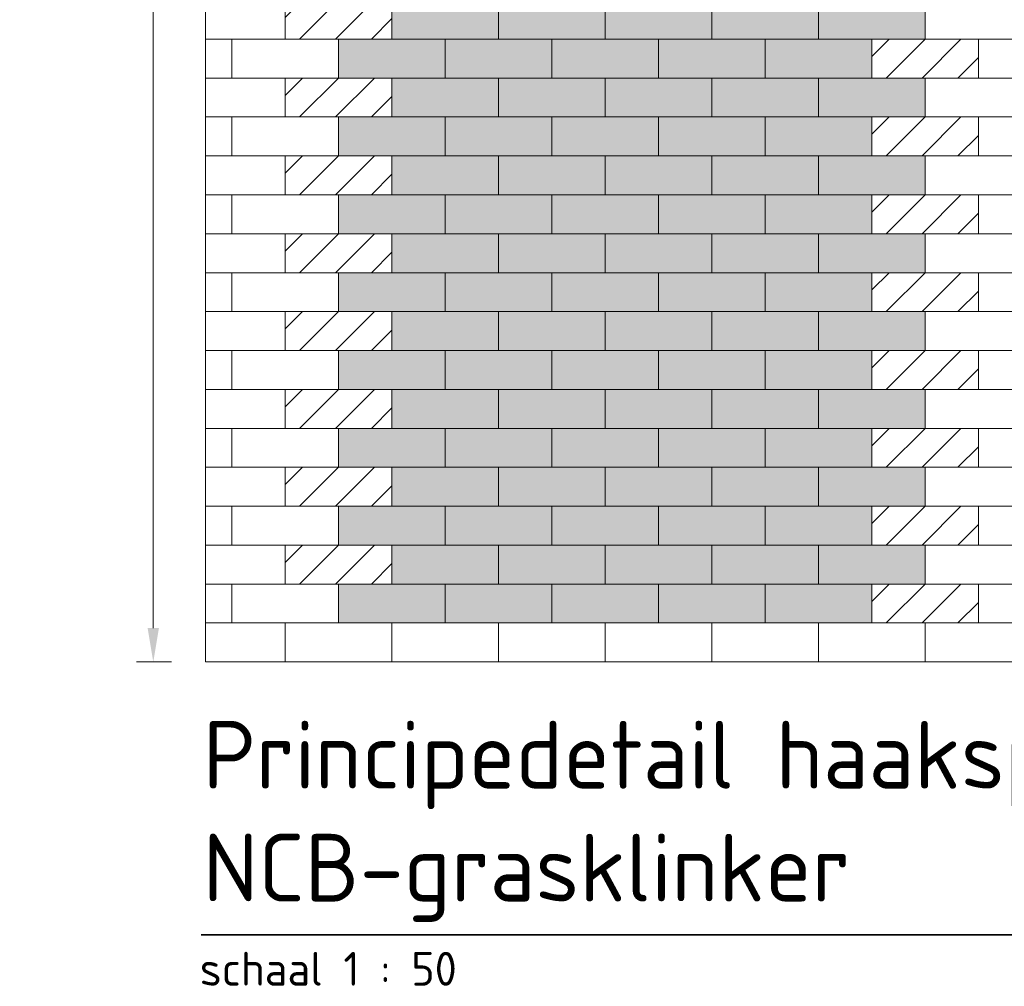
# Model space of a CAD drawing. Header units: metres. Extents: x 174255 to 175175, y 462028 to 462911.
# Tile 110 of 256: x 175100.95 to 175103.86, y 462255.4 to 462258.26. Entities that reach past the tile are written whole.
import ezdxf

# ---------------------------------------------------------------- set-up
doc = ezdxf.new("R2010")
doc.units = ezdxf.units.M
doc.layers.get('Defpoints').update_dxf_attribs({"color": 6})
for name, color, linetype, lineweight in [('-DR-dsn-vh-arc-bss', 10, 'Continuous', 9), ('N-XX-AL-DOORSNEDE-T20', 7, 'Continuous', 20), ('N-XX-AL-DOORSNEDE-T40', 7, 'Continuous', 35), ('N-XX-AL-M', 10, 'Continuous', 20)]:
    doc.layers.add(name, color=color, linetype=linetype, lineweight=lineweight)
doc.layers.add('-DR-dsn-vh-arc-parkeervakken groen', color=7, linetype='Continuous', lineweight=9, true_color=0xa7bba5)
doc.styles.add('NLCS-ISO-M50-T20', font='NLCS-ISO.ttf', dxfattribs={"height": 0.1})
doc.styles.add('NLCS-ISO-M50-T40', font='NLCS-ISO.ttf', dxfattribs={"height": 0.2})
doc.dimstyles.new('M50T20', dxfattribs={"dimtxt": 0.1, "dimasz": 0.1, "dimexe": 0.05, "dimexo": 0.1, "dimgap": 0.03, "dimtad": 1, "dimzin": 0, "dimdsep": 46, "dimtxsty": 'NLCS-ISO-M50-T20', "dimcen": 0, "dimclrd": 256, "dimclre": 256, "dimclrt": 256, "dimadec": 0, "dimazin": 0, "dimtfac": 1, "dimtix": 1, "dimtofl": 0, "dimtmove": 0, "dimatfit": 0, "dimfxl": 1, "dimtolj": 1, "dimtzin": 0, "dimlwd": -1, "dimlwe": -1, "dimarcsym": 0})

# ---------------------------------------------------------------- blocks, each defined once
blk = doc.blocks.new('*D206')
at = {"layer": 'Defpoints', "color": 0, "transparency": 16777216}
for p in [(175101.4956, 462260.8397), (175101.3418, 462256.359), (175101.4956, 462256.359)]:
    blk.add_point(p, dxfattribs=at)
at = {"layer": 'N-XX-AL-M', "transparency": 16777216}
for p, q in [((175101.3956, 462260.8397), (175101.2918, 462260.8397)), ((175101.3418, 462260.7397), (175101.3418, 462256.459)), ((175101.3956, 462256.359), (175101.2918, 462256.359))]:
    blk.add_line(p, q, dxfattribs=at)
for points in [[(175101.3251, 462260.7397), (175101.3585, 462260.7397), (175101.3418, 462260.8397)], [(175101.3251, 462256.459), (175101.3585, 462256.459), (175101.3418, 462256.359)]]:
    blk.add_solid(points, dxfattribs=at)
at = {"layer": 'N-XX-AL-M', "transparency": 16777216, "insert": (175101.1784, 462258.5993), "char_height": 0.1, "attachment_point": 5, "rotation": 90, "style": 'NLCS-ISO-M50-T20', "bg_fill": 3, "box_fill_scale": 1.1, "bg_fill_color": 256, "bg_fill_true_color": 13158600, "bg_fill_transparency": 0}
blk.add_mtext('\\A1;parkeervak\\Pca. 4.50', dxfattribs=at)

msp = doc.modelspace()

# ---------------------------------------------------------------- hatches: boundary and pattern name
at = {"layer": '-DR-dsn-vh-arc-parkeervakken groen'}
h = msp.add_hatch(dxfattribs=at)
h.set_pattern_fill('AAL-PERSONEN', color=256, scale=5, pattern_type=2)
h.set_pattern_definition([(45, (-4.9257, 0.45589), (-0.053033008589, 0.053033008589), [])])
h.paths.add_polyline_path([(175101.7318, 462258.199), (175102.0468, 462258.199), (175102.0468, 462258.314), (175101.7318, 462258.314)])
h = msp.add_hatch(color=256, dxfattribs=at)
h.dxf.hatch_style = 1
h.paths.add_polyline_path([(175102.0468, 462258.199), (175102.3618, 462258.199), (175102.3618, 462258.314), (175102.0468, 462258.314)])
h = msp.add_hatch(color=256, dxfattribs=at)
h.dxf.hatch_style = 1
h.paths.add_polyline_path([(175102.3618, 462258.199), (175102.6768, 462258.199), (175102.6768, 462258.314), (175102.3618, 462258.314)])
h = msp.add_hatch(color=256, dxfattribs=at)
h.dxf.hatch_style = 1
h.paths.add_polyline_path([(175102.6768, 462258.199), (175102.9918, 462258.199), (175102.9918, 462258.314), (175102.6768, 462258.314)])
h = msp.add_hatch(color=256, dxfattribs=at)
h.dxf.hatch_style = 1
h.paths.add_polyline_path([(175102.9918, 462258.199), (175103.3068, 462258.199), (175103.3068, 462258.314), (175102.9918, 462258.314)])
h = msp.add_hatch(color=256, dxfattribs=at)
h.dxf.hatch_style = 1
h.paths.add_polyline_path([(175103.3068, 462258.199), (175103.6218, 462258.199), (175103.6218, 462258.314), (175103.3068, 462258.314)])
h = msp.add_hatch(color=256, dxfattribs=at)
h.dxf.hatch_style = 1
h.paths.add_polyline_path([(175101.8893, 462258.084), (175102.2043, 462258.084), (175102.2043, 462258.199), (175101.8893, 462258.199)])
h = msp.add_hatch(color=256, dxfattribs=at)
h.dxf.hatch_style = 1
h.paths.add_polyline_path([(175102.2043, 462258.084), (175102.5193, 462258.084), (175102.5193, 462258.199), (175102.2043, 462258.199)])
h = msp.add_hatch(color=256, dxfattribs=at)
h.dxf.hatch_style = 1
h.paths.add_polyline_path([(175102.5193, 462258.084), (175102.8343, 462258.084), (175102.8343, 462258.199), (175102.5193, 462258.199)])
h = msp.add_hatch(color=256, dxfattribs=at)
h.dxf.hatch_style = 1
h.paths.add_polyline_path([(175102.8343, 462258.084), (175103.1493, 462258.084), (175103.1493, 462258.199), (175102.8343, 462258.199)])
h = msp.add_hatch(color=256, dxfattribs=at)
h.dxf.hatch_style = 1
h.paths.add_polyline_path([(175103.1493, 462258.084), (175103.4643, 462258.084), (175103.4643, 462258.199), (175103.1493, 462258.199)])
h = msp.add_hatch(dxfattribs=at)
h.set_pattern_fill('AAL-PERSONEN', color=256, scale=5, pattern_type=2)
h.set_pattern_definition([(45, (-3.1932, 0.34089), (-0.053033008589, 0.053033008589), [])])
h.paths.add_polyline_path([(175103.4643, 462258.084), (175103.7793, 462258.084), (175103.7793, 462258.199), (175103.4643, 462258.199)])
h = msp.add_hatch(dxfattribs=at)
h.set_pattern_fill('AAL-PERSONEN', color=256, scale=5, pattern_type=2)
h.set_pattern_definition([(45, (-4.9257, 0.22589), (-0.053033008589, 0.053033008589), [])])
h.paths.add_polyline_path([(175101.7318, 462257.969), (175102.0468, 462257.969), (175102.0468, 462258.084), (175101.7318, 462258.084)])
h = msp.add_hatch(color=256, dxfattribs=at)
h.dxf.hatch_style = 1
h.paths.add_polyline_path([(175102.0468, 462257.969), (175102.3618, 462257.969), (175102.3618, 462258.084), (175102.0468, 462258.084)])
h = msp.add_hatch(color=256, dxfattribs=at)
h.dxf.hatch_style = 1
h.paths.add_polyline_path([(175102.3618, 462257.969), (175102.6768, 462257.969), (175102.6768, 462258.084), (175102.3618, 462258.084)])
h = msp.add_hatch(color=256, dxfattribs=at)
h.dxf.hatch_style = 1
h.paths.add_polyline_path([(175102.6768, 462257.969), (175102.9918, 462257.969), (175102.9918, 462258.084), (175102.6768, 462258.084)])
h = msp.add_hatch(color=256, dxfattribs=at)
h.dxf.hatch_style = 1
h.paths.add_polyline_path([(175102.9918, 462257.969), (175103.3068, 462257.969), (175103.3068, 462258.084), (175102.9918, 462258.084)])
h = msp.add_hatch(color=256, dxfattribs=at)
h.dxf.hatch_style = 1
h.paths.add_polyline_path([(175103.3068, 462257.969), (175103.6218, 462257.969), (175103.6218, 462258.084), (175103.3068, 462258.084)])
h = msp.add_hatch(color=256, dxfattribs=at)
h.dxf.hatch_style = 1
h.paths.add_polyline_path([(175101.8893, 462257.854), (175102.2043, 462257.854), (175102.2043, 462257.969), (175101.8893, 462257.969)])
h = msp.add_hatch(color=256, dxfattribs=at)
h.dxf.hatch_style = 1
h.paths.add_polyline_path([(175102.2043, 462257.854), (175102.5193, 462257.854), (175102.5193, 462257.969), (175102.2043, 462257.969)])
h = msp.add_hatch(color=256, dxfattribs=at)
h.dxf.hatch_style = 1
h.paths.add_polyline_path([(175102.5193, 462257.854), (175102.8343, 462257.854), (175102.8343, 462257.969), (175102.5193, 462257.969)])
h = msp.add_hatch(color=256, dxfattribs=at)
h.dxf.hatch_style = 1
h.paths.add_polyline_path([(175102.8343, 462257.854), (175103.1493, 462257.854), (175103.1493, 462257.969), (175102.8343, 462257.969)])
h = msp.add_hatch(color=256, dxfattribs=at)
h.dxf.hatch_style = 1
h.paths.add_polyline_path([(175103.1493, 462257.854), (175103.4643, 462257.854), (175103.4643, 462257.969), (175103.1493, 462257.969)])
h = msp.add_hatch(dxfattribs=at)
h.set_pattern_fill('AAL-PERSONEN', color=256, scale=5, pattern_type=2)
h.set_pattern_definition([(45, (-3.1932, 0.11089), (-0.053033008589, 0.053033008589), [])])
h.paths.add_polyline_path([(175103.4643, 462257.854), (175103.7793, 462257.854), (175103.7793, 462257.969), (175103.4643, 462257.969)])
h = msp.add_hatch(dxfattribs=at)
h.set_pattern_fill('AAL-PERSONEN', color=256, scale=5, pattern_type=2)
h.set_pattern_definition([(45, (-4.9257, -0.00411), (-0.053033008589, 0.053033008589), [])])
h.paths.add_polyline_path([(175101.7318, 462257.739), (175102.0468, 462257.739), (175102.0468, 462257.854), (175101.7318, 462257.854)])
h = msp.add_hatch(color=256, dxfattribs=at)
h.dxf.hatch_style = 1
h.paths.add_polyline_path([(175102.0468, 462257.739), (175102.3618, 462257.739), (175102.3618, 462257.854), (175102.0468, 462257.854)])
h = msp.add_hatch(color=256, dxfattribs=at)
h.dxf.hatch_style = 1
h.paths.add_polyline_path([(175102.3618, 462257.739), (175102.6768, 462257.739), (175102.6768, 462257.854), (175102.3618, 462257.854)])
h = msp.add_hatch(color=256, dxfattribs=at)
h.dxf.hatch_style = 1
h.paths.add_polyline_path([(175102.6768, 462257.739), (175102.9918, 462257.739), (175102.9918, 462257.854), (175102.6768, 462257.854)])
h = msp.add_hatch(color=256, dxfattribs=at)
h.dxf.hatch_style = 1
h.paths.add_polyline_path([(175102.9918, 462257.739), (175103.3068, 462257.739), (175103.3068, 462257.854), (175102.9918, 462257.854)])
h = msp.add_hatch(color=256, dxfattribs=at)
h.dxf.hatch_style = 1
h.paths.add_polyline_path([(175103.3068, 462257.739), (175103.6218, 462257.739), (175103.6218, 462257.854), (175103.3068, 462257.854)])
h = msp.add_hatch(color=256, dxfattribs=at)
h.dxf.hatch_style = 1
h.paths.add_polyline_path([(175101.8893, 462257.624), (175102.2043, 462257.624), (175102.2043, 462257.739), (175101.8893, 462257.739)])
h = msp.add_hatch(color=256, dxfattribs=at)
h.dxf.hatch_style = 1
h.paths.add_polyline_path([(175102.2043, 462257.624), (175102.5193, 462257.624), (175102.5193, 462257.739), (175102.2043, 462257.739)])
h = msp.add_hatch(color=256, dxfattribs=at)
h.dxf.hatch_style = 1
h.paths.add_polyline_path([(175102.5193, 462257.624), (175102.8343, 462257.624), (175102.8343, 462257.739), (175102.5193, 462257.739)])
h = msp.add_hatch(color=256, dxfattribs=at)
h.dxf.hatch_style = 1
h.paths.add_polyline_path([(175102.8343, 462257.624), (175103.1493, 462257.624), (175103.1493, 462257.739), (175102.8343, 462257.739)])
h = msp.add_hatch(color=256, dxfattribs=at)
h.dxf.hatch_style = 1
h.paths.add_polyline_path([(175103.1493, 462257.624), (175103.4643, 462257.624), (175103.4643, 462257.739), (175103.1493, 462257.739)])
h = msp.add_hatch(dxfattribs=at)
h.set_pattern_fill('AAL-PERSONEN', color=256, scale=5, pattern_type=2)
h.set_pattern_definition([(45, (-3.1932, -0.11911), (-0.053033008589, 0.053033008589), [])])
h.paths.add_polyline_path([(175103.4643, 462257.624), (175103.7793, 462257.624), (175103.7793, 462257.739), (175103.4643, 462257.739)])
h = msp.add_hatch(dxfattribs=at)
h.set_pattern_fill('AAL-PERSONEN', color=256, scale=5, pattern_type=2)
h.set_pattern_definition([(45, (-4.9257, -0.23411), (-0.053033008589, 0.053033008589), [])])
h.paths.add_polyline_path([(175101.7318, 462257.509), (175102.0468, 462257.509), (175102.0468, 462257.624), (175101.7318, 462257.624)])
h = msp.add_hatch(color=256, dxfattribs=at)
h.dxf.hatch_style = 1
h.paths.add_polyline_path([(175102.0468, 462257.509), (175102.3618, 462257.509), (175102.3618, 462257.624), (175102.0468, 462257.624)])
h = msp.add_hatch(color=256, dxfattribs=at)
h.dxf.hatch_style = 1
h.paths.add_polyline_path([(175102.3618, 462257.509), (175102.6768, 462257.509), (175102.6768, 462257.624), (175102.3618, 462257.624)])
h = msp.add_hatch(color=256, dxfattribs=at)
h.dxf.hatch_style = 1
h.paths.add_polyline_path([(175102.6768, 462257.509), (175102.9918, 462257.509), (175102.9918, 462257.624), (175102.6768, 462257.624)])
h = msp.add_hatch(color=256, dxfattribs=at)
h.dxf.hatch_style = 1
h.paths.add_polyline_path([(175102.9918, 462257.509), (175103.3068, 462257.509), (175103.3068, 462257.624), (175102.9918, 462257.624)])
h = msp.add_hatch(color=256, dxfattribs=at)
h.dxf.hatch_style = 1
h.paths.add_polyline_path([(175103.3068, 462257.509), (175103.6218, 462257.509), (175103.6218, 462257.624), (175103.3068, 462257.624)])
h = msp.add_hatch(color=256, dxfattribs=at)
h.dxf.hatch_style = 1
h.paths.add_polyline_path([(175101.8893, 462257.394), (175102.2043, 462257.394), (175102.2043, 462257.509), (175101.8893, 462257.509)])
h = msp.add_hatch(color=256, dxfattribs=at)
h.dxf.hatch_style = 1
h.paths.add_polyline_path([(175102.2043, 462257.394), (175102.5193, 462257.394), (175102.5193, 462257.509), (175102.2043, 462257.509)])
h = msp.add_hatch(color=256, dxfattribs=at)
h.dxf.hatch_style = 1
h.paths.add_polyline_path([(175102.5193, 462257.394), (175102.8343, 462257.394), (175102.8343, 462257.509), (175102.5193, 462257.509)])
h = msp.add_hatch(color=256, dxfattribs=at)
h.dxf.hatch_style = 1
h.paths.add_polyline_path([(175102.8343, 462257.394), (175103.1493, 462257.394), (175103.1493, 462257.509), (175102.8343, 462257.509)])
h = msp.add_hatch(color=256, dxfattribs=at)
h.dxf.hatch_style = 1
h.paths.add_polyline_path([(175103.1493, 462257.394), (175103.4643, 462257.394), (175103.4643, 462257.509), (175103.1493, 462257.509)])
h = msp.add_hatch(dxfattribs=at)
h.set_pattern_fill('AAL-PERSONEN', color=256, scale=5, pattern_type=2)
h.set_pattern_definition([(45, (-3.1932, -0.34911), (-0.053033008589, 0.053033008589), [])])
h.paths.add_polyline_path([(175103.4643, 462257.394), (175103.7793, 462257.394), (175103.7793, 462257.509), (175103.4643, 462257.509)])
h = msp.add_hatch(dxfattribs=at)
h.set_pattern_fill('AAL-PERSONEN', color=256, scale=5, pattern_type=2)
h.set_pattern_definition([(45, (-4.9257, -0.46411), (-0.053033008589, 0.053033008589), [])])
h.paths.add_polyline_path([(175101.7318, 462257.279), (175102.0468, 462257.279), (175102.0468, 462257.394), (175101.7318, 462257.394)])
h = msp.add_hatch(color=256, dxfattribs=at)
h.dxf.hatch_style = 1
h.paths.add_polyline_path([(175102.0468, 462257.279), (175102.3618, 462257.279), (175102.3618, 462257.394), (175102.0468, 462257.394)])
h = msp.add_hatch(color=256, dxfattribs=at)
h.dxf.hatch_style = 1
h.paths.add_polyline_path([(175102.3618, 462257.279), (175102.6768, 462257.279), (175102.6768, 462257.394), (175102.3618, 462257.394)])
h = msp.add_hatch(color=256, dxfattribs=at)
h.dxf.hatch_style = 1
h.paths.add_polyline_path([(175102.6768, 462257.279), (175102.9918, 462257.279), (175102.9918, 462257.394), (175102.6768, 462257.394)])
h = msp.add_hatch(color=256, dxfattribs=at)
h.dxf.hatch_style = 1
h.paths.add_polyline_path([(175102.9918, 462257.279), (175103.3068, 462257.279), (175103.3068, 462257.394), (175102.9918, 462257.394)])
h = msp.add_hatch(color=256, dxfattribs=at)
h.dxf.hatch_style = 1
h.paths.add_polyline_path([(175103.3068, 462257.279), (175103.6218, 462257.279), (175103.6218, 462257.394), (175103.3068, 462257.394)])
h = msp.add_hatch(color=256, dxfattribs=at)
h.dxf.hatch_style = 1
h.paths.add_polyline_path([(175101.8893, 462257.164), (175102.2043, 462257.164), (175102.2043, 462257.279), (175101.8893, 462257.279)])
h = msp.add_hatch(color=256, dxfattribs=at)
h.dxf.hatch_style = 1
h.paths.add_polyline_path([(175102.2043, 462257.164), (175102.5193, 462257.164), (175102.5193, 462257.279), (175102.2043, 462257.279)])
h = msp.add_hatch(color=256, dxfattribs=at)
h.dxf.hatch_style = 1
h.paths.add_polyline_path([(175102.5193, 462257.164), (175102.8343, 462257.164), (175102.8343, 462257.279), (175102.5193, 462257.279)])
h = msp.add_hatch(color=256, dxfattribs=at)
h.dxf.hatch_style = 1
h.paths.add_polyline_path([(175102.8343, 462257.164), (175103.1493, 462257.164), (175103.1493, 462257.279), (175102.8343, 462257.279)])
h = msp.add_hatch(color=256, dxfattribs=at)
h.dxf.hatch_style = 1
h.paths.add_polyline_path([(175103.1493, 462257.164), (175103.4643, 462257.164), (175103.4643, 462257.279), (175103.1493, 462257.279)])
h = msp.add_hatch(dxfattribs=at)
h.set_pattern_fill('AAL-PERSONEN', color=256, scale=5, pattern_type=2)
h.set_pattern_definition([(45, (-3.1932, -0.57911), (-0.053033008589, 0.053033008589), [])])
h.paths.add_polyline_path([(175103.4643, 462257.164), (175103.7793, 462257.164), (175103.7793, 462257.279), (175103.4643, 462257.279)])
h = msp.add_hatch(dxfattribs=at)
h.set_pattern_fill('AAL-PERSONEN', color=256, scale=5, pattern_type=2)
h.set_pattern_definition([(45, (-4.9257, -0.69411), (-0.053033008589, 0.053033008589), [])])
h.paths.add_polyline_path([(175101.7318, 462257.049), (175102.0468, 462257.049), (175102.0468, 462257.164), (175101.7318, 462257.164)])
h = msp.add_hatch(color=256, dxfattribs=at)
h.dxf.hatch_style = 1
h.paths.add_polyline_path([(175102.0468, 462257.049), (175102.3618, 462257.049), (175102.3618, 462257.164), (175102.0468, 462257.164)])
h = msp.add_hatch(color=256, dxfattribs=at)
h.dxf.hatch_style = 1
h.paths.add_polyline_path([(175102.3618, 462257.049), (175102.6768, 462257.049), (175102.6768, 462257.164), (175102.3618, 462257.164)])
h = msp.add_hatch(color=256, dxfattribs=at)
h.dxf.hatch_style = 1
h.paths.add_polyline_path([(175102.6768, 462257.049), (175102.9918, 462257.049), (175102.9918, 462257.164), (175102.6768, 462257.164)])
h = msp.add_hatch(color=256, dxfattribs=at)
h.dxf.hatch_style = 1
h.paths.add_polyline_path([(175102.9918, 462257.049), (175103.3068, 462257.049), (175103.3068, 462257.164), (175102.9918, 462257.164)])
h = msp.add_hatch(color=256, dxfattribs=at)
h.dxf.hatch_style = 1
h.paths.add_polyline_path([(175103.3068, 462257.049), (175103.6218, 462257.049), (175103.6218, 462257.164), (175103.3068, 462257.164)])
h = msp.add_hatch(color=256, dxfattribs=at)
h.dxf.hatch_style = 1
h.paths.add_polyline_path([(175101.8893, 462256.934), (175102.2043, 462256.934), (175102.2043, 462257.049), (175101.8893, 462257.049)])
h = msp.add_hatch(color=256, dxfattribs=at)
h.dxf.hatch_style = 1
h.paths.add_polyline_path([(175102.2043, 462256.934), (175102.5193, 462256.934), (175102.5193, 462257.049), (175102.2043, 462257.049)])
h = msp.add_hatch(color=256, dxfattribs=at)
h.dxf.hatch_style = 1
h.paths.add_polyline_path([(175102.5193, 462256.934), (175102.8343, 462256.934), (175102.8343, 462257.049), (175102.5193, 462257.049)])
h = msp.add_hatch(color=256, dxfattribs=at)
h.dxf.hatch_style = 1
h.paths.add_polyline_path([(175102.8343, 462256.934), (175103.1493, 462256.934), (175103.1493, 462257.049), (175102.8343, 462257.049)])
h = msp.add_hatch(color=256, dxfattribs=at)
h.dxf.hatch_style = 1
h.paths.add_polyline_path([(175103.1493, 462256.934), (175103.4643, 462256.934), (175103.4643, 462257.049), (175103.1493, 462257.049)])
h = msp.add_hatch(dxfattribs=at)
h.set_pattern_fill('AAL-PERSONEN', color=256, scale=5, pattern_type=2)
h.set_pattern_definition([(45, (-3.1932, -0.80911), (-0.053033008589, 0.053033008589), [])])
h.paths.add_polyline_path([(175103.4643, 462256.934), (175103.7793, 462256.934), (175103.7793, 462257.049), (175103.4643, 462257.049)])
h = msp.add_hatch(dxfattribs=at)
h.set_pattern_fill('AAL-PERSONEN', color=256, scale=5, pattern_type=2)
h.set_pattern_definition([(45, (-4.9257, -0.92411), (-0.053033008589, 0.053033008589), [])])
h.paths.add_polyline_path([(175101.7318, 462256.819), (175102.0468, 462256.819), (175102.0468, 462256.934), (175101.7318, 462256.934)])
h = msp.add_hatch(color=256, dxfattribs=at)
h.dxf.hatch_style = 1
h.paths.add_polyline_path([(175102.0468, 462256.819), (175102.3618, 462256.819), (175102.3618, 462256.934), (175102.0468, 462256.934)])
h = msp.add_hatch(color=256, dxfattribs=at)
h.dxf.hatch_style = 1
h.paths.add_polyline_path([(175102.3618, 462256.819), (175102.6768, 462256.819), (175102.6768, 462256.934), (175102.3618, 462256.934)])
h = msp.add_hatch(color=256, dxfattribs=at)
h.dxf.hatch_style = 1
h.paths.add_polyline_path([(175102.6768, 462256.819), (175102.9918, 462256.819), (175102.9918, 462256.934), (175102.6768, 462256.934)])
h = msp.add_hatch(color=256, dxfattribs=at)
h.dxf.hatch_style = 1
h.paths.add_polyline_path([(175102.9918, 462256.819), (175103.3068, 462256.819), (175103.3068, 462256.934), (175102.9918, 462256.934)])
h = msp.add_hatch(color=256, dxfattribs=at)
h.dxf.hatch_style = 1
h.paths.add_polyline_path([(175103.3068, 462256.819), (175103.6218, 462256.819), (175103.6218, 462256.934), (175103.3068, 462256.934)])
h = msp.add_hatch(color=256, dxfattribs=at)
h.dxf.hatch_style = 1
h.paths.add_polyline_path([(175101.8893, 462256.704), (175102.2043, 462256.704), (175102.2043, 462256.819), (175101.8893, 462256.819)])
h = msp.add_hatch(color=256, dxfattribs=at)
h.dxf.hatch_style = 1
h.paths.add_polyline_path([(175102.2043, 462256.704), (175102.5193, 462256.704), (175102.5193, 462256.819), (175102.2043, 462256.819)])
h = msp.add_hatch(color=256, dxfattribs=at)
h.dxf.hatch_style = 1
h.paths.add_polyline_path([(175102.5193, 462256.704), (175102.8343, 462256.704), (175102.8343, 462256.819), (175102.5193, 462256.819)])
h = msp.add_hatch(color=256, dxfattribs=at)
h.dxf.hatch_style = 1
h.paths.add_polyline_path([(175102.8343, 462256.704), (175103.1493, 462256.704), (175103.1493, 462256.819), (175102.8343, 462256.819)])
h = msp.add_hatch(color=256, dxfattribs=at)
h.dxf.hatch_style = 1
h.paths.add_polyline_path([(175103.1493, 462256.704), (175103.4643, 462256.704), (175103.4643, 462256.819), (175103.1493, 462256.819)])
h = msp.add_hatch(dxfattribs=at)
h.set_pattern_fill('AAL-PERSONEN', color=256, scale=5, pattern_type=2)
h.set_pattern_definition([(45, (-3.1932, -1.03911), (-0.053033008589, 0.053033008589), [])])
h.paths.add_polyline_path([(175103.4643, 462256.704), (175103.7793, 462256.704), (175103.7793, 462256.819), (175103.4643, 462256.819)])
h = msp.add_hatch(dxfattribs=at)
h.set_pattern_fill('AAL-PERSONEN', color=256, scale=5, pattern_type=2)
h.set_pattern_definition([(45, (-4.9257, -1.15411), (-0.053033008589, 0.053033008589), [])])
h.paths.add_polyline_path([(175101.7318, 462256.589), (175102.0468, 462256.589), (175102.0468, 462256.704), (175101.7318, 462256.704)])
h = msp.add_hatch(color=256, dxfattribs=at)
h.dxf.hatch_style = 1
h.paths.add_polyline_path([(175102.0468, 462256.589), (175102.3618, 462256.589), (175102.3618, 462256.704), (175102.0468, 462256.704)])
h = msp.add_hatch(color=256, dxfattribs=at)
h.dxf.hatch_style = 1
h.paths.add_polyline_path([(175102.3618, 462256.589), (175102.6768, 462256.589), (175102.6768, 462256.704), (175102.3618, 462256.704)])
h = msp.add_hatch(color=256, dxfattribs=at)
h.dxf.hatch_style = 1
h.paths.add_polyline_path([(175102.6768, 462256.589), (175102.9918, 462256.589), (175102.9918, 462256.704), (175102.6768, 462256.704)])
h = msp.add_hatch(color=256, dxfattribs=at)
h.dxf.hatch_style = 1
h.paths.add_polyline_path([(175102.9918, 462256.589), (175103.3068, 462256.589), (175103.3068, 462256.704), (175102.9918, 462256.704)])
h = msp.add_hatch(color=256, dxfattribs=at)
h.dxf.hatch_style = 1
h.paths.add_polyline_path([(175103.3068, 462256.589), (175103.6218, 462256.589), (175103.6218, 462256.704), (175103.3068, 462256.704)])
h = msp.add_hatch(color=256, dxfattribs=at)
h.dxf.hatch_style = 1
h.paths.add_polyline_path([(175101.8893, 462256.474), (175102.2043, 462256.474), (175102.2043, 462256.589), (175101.8893, 462256.589)])
h = msp.add_hatch(color=256, dxfattribs=at)
h.dxf.hatch_style = 1
h.paths.add_polyline_path([(175102.2043, 462256.474), (175102.5193, 462256.474), (175102.5193, 462256.589), (175102.2043, 462256.589)])
h = msp.add_hatch(color=256, dxfattribs=at)
h.dxf.hatch_style = 1
h.paths.add_polyline_path([(175102.5193, 462256.474), (175102.8343, 462256.474), (175102.8343, 462256.589), (175102.5193, 462256.589)])
h = msp.add_hatch(color=256, dxfattribs=at)
h.dxf.hatch_style = 1
h.paths.add_polyline_path([(175102.8343, 462256.474), (175103.1493, 462256.474), (175103.1493, 462256.589), (175102.8343, 462256.589)])
h = msp.add_hatch(color=256, dxfattribs=at)
h.dxf.hatch_style = 1
h.paths.add_polyline_path([(175103.1493, 462256.474), (175103.4643, 462256.474), (175103.4643, 462256.589), (175103.1493, 462256.589)])
h = msp.add_hatch(dxfattribs=at)
h.set_pattern_fill('AAL-PERSONEN', color=256, scale=5, pattern_type=2)
h.set_pattern_definition([(45, (-3.1932, -1.26911), (-0.053033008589, 0.053033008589), [])])
h.paths.add_polyline_path([(175103.4643, 462256.474), (175103.7793, 462256.474), (175103.7793, 462256.589), (175103.4643, 462256.589)])

# ---------------------------------------------------------------- linework, layer by layer
at = {"layer": '-DR-dsn-vh-arc-bss'}
for points in [[(175101.7318, 462258.199), (175102.0468, 462258.199), (175102.0468, 462258.314), (175101.7318, 462258.314)], [(175102.0468, 462258.199), (175102.3618, 462258.199), (175102.3618, 462258.314), (175102.0468, 462258.314)], [(175102.3618, 462258.199), (175102.6768, 462258.199), (175102.6768, 462258.314), (175102.3618, 462258.314)], [(175102.6768, 462258.199), (175102.9918, 462258.199), (175102.9918, 462258.314), (175102.6768, 462258.314)], [(175102.9918, 462258.199), (175103.3068, 462258.199), (175103.3068, 462258.314), (175102.9918, 462258.314)], [(175103.3068, 462258.199), (175103.6218, 462258.199), (175103.6218, 462258.314), (175103.3068, 462258.314)], [(175103.6218, 462258.199), (175103.9368, 462258.199), (175103.9368, 462258.314), (175103.6218, 462258.314)], [(175101.5743, 462258.084), (175101.8893, 462258.084), (175101.8893, 462258.199), (175101.5743, 462258.199)], [(175101.8893, 462258.084), (175102.2043, 462258.084), (175102.2043, 462258.199), (175101.8893, 462258.199)], [(175102.2043, 462258.084), (175102.5193, 462258.084), (175102.5193, 462258.199), (175102.2043, 462258.199)], [(175102.5193, 462258.084), (175102.8343, 462258.084), (175102.8343, 462258.199), (175102.5193, 462258.199)], [(175102.8343, 462258.084), (175103.1493, 462258.084), (175103.1493, 462258.199), (175102.8343, 462258.199)], [(175103.1493, 462258.084), (175103.4643, 462258.084), (175103.4643, 462258.199), (175103.1493, 462258.199)], [(175103.4643, 462258.084), (175103.7793, 462258.084), (175103.7793, 462258.199), (175103.4643, 462258.199)], [(175103.7793, 462258.084), (175104.0943, 462258.084), (175104.0943, 462258.199), (175103.7793, 462258.199)], [(175101.7318, 462257.969), (175102.0468, 462257.969), (175102.0468, 462258.084), (175101.7318, 462258.084)], [(175102.0468, 462257.969), (175102.3618, 462257.969), (175102.3618, 462258.084), (175102.0468, 462258.084)], [(175102.3618, 462257.969), (175102.6768, 462257.969), (175102.6768, 462258.084), (175102.3618, 462258.084)], [(175102.6768, 462257.969), (175102.9918, 462257.969), (175102.9918, 462258.084), (175102.6768, 462258.084)], [(175102.9918, 462257.969), (175103.3068, 462257.969), (175103.3068, 462258.084), (175102.9918, 462258.084)], [(175103.3068, 462257.969), (175103.6218, 462257.969), (175103.6218, 462258.084), (175103.3068, 462258.084)], [(175103.6218, 462257.969), (175103.9368, 462257.969), (175103.9368, 462258.084), (175103.6218, 462258.084)], [(175101.5743, 462257.854), (175101.8893, 462257.854), (175101.8893, 462257.969), (175101.5743, 462257.969)], [(175101.8893, 462257.854), (175102.2043, 462257.854), (175102.2043, 462257.969), (175101.8893, 462257.969)], [(175102.2043, 462257.854), (175102.5193, 462257.854), (175102.5193, 462257.969), (175102.2043, 462257.969)], [(175102.5193, 462257.854), (175102.8343, 462257.854), (175102.8343, 462257.969), (175102.5193, 462257.969)], [(175102.8343, 462257.854), (175103.1493, 462257.854), (175103.1493, 462257.969), (175102.8343, 462257.969)], [(175103.1493, 462257.854), (175103.4643, 462257.854), (175103.4643, 462257.969), (175103.1493, 462257.969)], [(175103.4643, 462257.854), (175103.7793, 462257.854), (175103.7793, 462257.969), (175103.4643, 462257.969)], [(175103.7793, 462257.854), (175104.0943, 462257.854), (175104.0943, 462257.969), (175103.7793, 462257.969)], [(175101.7318, 462257.739), (175102.0468, 462257.739), (175102.0468, 462257.854), (175101.7318, 462257.854)], [(175102.0468, 462257.739), (175102.3618, 462257.739), (175102.3618, 462257.854), (175102.0468, 462257.854)], [(175102.3618, 462257.739), (175102.6768, 462257.739), (175102.6768, 462257.854), (175102.3618, 462257.854)], [(175102.6768, 462257.739), (175102.9918, 462257.739), (175102.9918, 462257.854), (175102.6768, 462257.854)], [(175102.9918, 462257.739), (175103.3068, 462257.739), (175103.3068, 462257.854), (175102.9918, 462257.854)], [(175103.3068, 462257.739), (175103.6218, 462257.739), (175103.6218, 462257.854), (175103.3068, 462257.854)], [(175103.6218, 462257.739), (175103.9368, 462257.739), (175103.9368, 462257.854), (175103.6218, 462257.854)], [(175101.5743, 462257.624), (175101.8893, 462257.624), (175101.8893, 462257.739), (175101.5743, 462257.739)], [(175101.8893, 462257.624), (175102.2043, 462257.624), (175102.2043, 462257.739), (175101.8893, 462257.739)], [(175102.2043, 462257.624), (175102.5193, 462257.624), (175102.5193, 462257.739), (175102.2043, 462257.739)], [(175102.5193, 462257.624), (175102.8343, 462257.624), (175102.8343, 462257.739), (175102.5193, 462257.739)], [(175102.8343, 462257.624), (175103.1493, 462257.624), (175103.1493, 462257.739), (175102.8343, 462257.739)], [(175103.1493, 462257.624), (175103.4643, 462257.624), (175103.4643, 462257.739), (175103.1493, 462257.739)], [(175103.4643, 462257.624), (175103.7793, 462257.624), (175103.7793, 462257.739), (175103.4643, 462257.739)], [(175103.7793, 462257.624), (175104.0943, 462257.624), (175104.0943, 462257.739), (175103.7793, 462257.739)], [(175101.7318, 462257.509), (175102.0468, 462257.509), (175102.0468, 462257.624), (175101.7318, 462257.624)], [(175102.0468, 462257.509), (175102.3618, 462257.509), (175102.3618, 462257.624), (175102.0468, 462257.624)], [(175102.3618, 462257.509), (175102.6768, 462257.509), (175102.6768, 462257.624), (175102.3618, 462257.624)], [(175102.6768, 462257.509), (175102.9918, 462257.509), (175102.9918, 462257.624), (175102.6768, 462257.624)], [(175102.9918, 462257.509), (175103.3068, 462257.509), (175103.3068, 462257.624), (175102.9918, 462257.624)], [(175103.3068, 462257.509), (175103.6218, 462257.509), (175103.6218, 462257.624), (175103.3068, 462257.624)], [(175103.6218, 462257.509), (175103.9368, 462257.509), (175103.9368, 462257.624), (175103.6218, 462257.624)], [(175101.5743, 462257.394), (175101.8893, 462257.394), (175101.8893, 462257.509), (175101.5743, 462257.509)], [(175101.8893, 462257.394), (175102.2043, 462257.394), (175102.2043, 462257.509), (175101.8893, 462257.509)], [(175102.2043, 462257.394), (175102.5193, 462257.394), (175102.5193, 462257.509), (175102.2043, 462257.509)], [(175102.5193, 462257.394), (175102.8343, 462257.394), (175102.8343, 462257.509), (175102.5193, 462257.509)], [(175102.8343, 462257.394), (175103.1493, 462257.394), (175103.1493, 462257.509), (175102.8343, 462257.509)], [(175103.1493, 462257.394), (175103.4643, 462257.394), (175103.4643, 462257.509), (175103.1493, 462257.509)], [(175103.4643, 462257.394), (175103.7793, 462257.394), (175103.7793, 462257.509), (175103.4643, 462257.509)], [(175103.7793, 462257.394), (175104.0943, 462257.394), (175104.0943, 462257.509), (175103.7793, 462257.509)], [(175101.7318, 462257.279), (175102.0468, 462257.279), (175102.0468, 462257.394), (175101.7318, 462257.394)], [(175102.0468, 462257.279), (175102.3618, 462257.279), (175102.3618, 462257.394), (175102.0468, 462257.394)], [(175102.3618, 462257.279), (175102.6768, 462257.279), (175102.6768, 462257.394), (175102.3618, 462257.394)], [(175102.6768, 462257.279), (175102.9918, 462257.279), (175102.9918, 462257.394), (175102.6768, 462257.394)], [(175102.9918, 462257.279), (175103.3068, 462257.279), (175103.3068, 462257.394), (175102.9918, 462257.394)], [(175103.3068, 462257.279), (175103.6218, 462257.279), (175103.6218, 462257.394), (175103.3068, 462257.394)], [(175103.6218, 462257.279), (175103.9368, 462257.279), (175103.9368, 462257.394), (175103.6218, 462257.394)], [(175101.5743, 462257.164), (175101.8893, 462257.164), (175101.8893, 462257.279), (175101.5743, 462257.279)], [(175101.8893, 462257.164), (175102.2043, 462257.164), (175102.2043, 462257.279), (175101.8893, 462257.279)], [(175102.2043, 462257.164), (175102.5193, 462257.164), (175102.5193, 462257.279), (175102.2043, 462257.279)], [(175102.5193, 462257.164), (175102.8343, 462257.164), (175102.8343, 462257.279), (175102.5193, 462257.279)], [(175102.8343, 462257.164), (175103.1493, 462257.164), (175103.1493, 462257.279), (175102.8343, 462257.279)], [(175103.1493, 462257.164), (175103.4643, 462257.164), (175103.4643, 462257.279), (175103.1493, 462257.279)], [(175103.4643, 462257.164), (175103.7793, 462257.164), (175103.7793, 462257.279), (175103.4643, 462257.279)], [(175103.7793, 462257.164), (175104.0943, 462257.164), (175104.0943, 462257.279), (175103.7793, 462257.279)], [(175101.7318, 462257.049), (175102.0468, 462257.049), (175102.0468, 462257.164), (175101.7318, 462257.164)], [(175102.0468, 462257.049), (175102.3618, 462257.049), (175102.3618, 462257.164), (175102.0468, 462257.164)], [(175102.3618, 462257.049), (175102.6768, 462257.049), (175102.6768, 462257.164), (175102.3618, 462257.164)], [(175102.6768, 462257.049), (175102.9918, 462257.049), (175102.9918, 462257.164), (175102.6768, 462257.164)], [(175102.9918, 462257.049), (175103.3068, 462257.049), (175103.3068, 462257.164), (175102.9918, 462257.164)], [(175103.3068, 462257.049), (175103.6218, 462257.049), (175103.6218, 462257.164), (175103.3068, 462257.164)], [(175103.6218, 462257.049), (175103.9368, 462257.049), (175103.9368, 462257.164), (175103.6218, 462257.164)], [(175101.5743, 462256.934), (175101.8893, 462256.934), (175101.8893, 462257.049), (175101.5743, 462257.049)], [(175101.8893, 462256.934), (175102.2043, 462256.934), (175102.2043, 462257.049), (175101.8893, 462257.049)], [(175102.2043, 462256.934), (175102.5193, 462256.934), (175102.5193, 462257.049), (175102.2043, 462257.049)], [(175102.5193, 462256.934), (175102.8343, 462256.934), (175102.8343, 462257.049), (175102.5193, 462257.049)], [(175102.8343, 462256.934), (175103.1493, 462256.934), (175103.1493, 462257.049), (175102.8343, 462257.049)], [(175103.1493, 462256.934), (175103.4643, 462256.934), (175103.4643, 462257.049), (175103.1493, 462257.049)], [(175103.4643, 462256.934), (175103.7793, 462256.934), (175103.7793, 462257.049), (175103.4643, 462257.049)], [(175103.7793, 462256.934), (175104.0943, 462256.934), (175104.0943, 462257.049), (175103.7793, 462257.049)], [(175101.7318, 462256.819), (175102.0468, 462256.819), (175102.0468, 462256.934), (175101.7318, 462256.934)], [(175102.0468, 462256.819), (175102.3618, 462256.819), (175102.3618, 462256.934), (175102.0468, 462256.934)], [(175102.3618, 462256.819), (175102.6768, 462256.819), (175102.6768, 462256.934), (175102.3618, 462256.934)], [(175102.6768, 462256.819), (175102.9918, 462256.819), (175102.9918, 462256.934), (175102.6768, 462256.934)], [(175102.9918, 462256.819), (175103.3068, 462256.819), (175103.3068, 462256.934), (175102.9918, 462256.934)], [(175103.3068, 462256.819), (175103.6218, 462256.819), (175103.6218, 462256.934), (175103.3068, 462256.934)], [(175103.6218, 462256.819), (175103.9368, 462256.819), (175103.9368, 462256.934), (175103.6218, 462256.934)], [(175101.5743, 462256.704), (175101.8893, 462256.704), (175101.8893, 462256.819), (175101.5743, 462256.819)], [(175101.8893, 462256.704), (175102.2043, 462256.704), (175102.2043, 462256.819), (175101.8893, 462256.819)], [(175102.2043, 462256.704), (175102.5193, 462256.704), (175102.5193, 462256.819), (175102.2043, 462256.819)], [(175102.5193, 462256.704), (175102.8343, 462256.704), (175102.8343, 462256.819), (175102.5193, 462256.819)], [(175102.8343, 462256.704), (175103.1493, 462256.704), (175103.1493, 462256.819), (175102.8343, 462256.819)], [(175103.1493, 462256.704), (175103.4643, 462256.704), (175103.4643, 462256.819), (175103.1493, 462256.819)], [(175103.4643, 462256.704), (175103.7793, 462256.704), (175103.7793, 462256.819), (175103.4643, 462256.819)], [(175103.7793, 462256.704), (175104.0943, 462256.704), (175104.0943, 462256.819), (175103.7793, 462256.819)], [(175101.7318, 462256.589), (175102.0468, 462256.589), (175102.0468, 462256.704), (175101.7318, 462256.704)], [(175102.0468, 462256.589), (175102.3618, 462256.589), (175102.3618, 462256.704), (175102.0468, 462256.704)], [(175102.3618, 462256.589), (175102.6768, 462256.589), (175102.6768, 462256.704), (175102.3618, 462256.704)], [(175102.6768, 462256.589), (175102.9918, 462256.589), (175102.9918, 462256.704), (175102.6768, 462256.704)], [(175102.9918, 462256.589), (175103.3068, 462256.589), (175103.3068, 462256.704), (175102.9918, 462256.704)], [(175103.3068, 462256.589), (175103.6218, 462256.589), (175103.6218, 462256.704), (175103.3068, 462256.704)], [(175103.6218, 462256.589), (175103.9368, 462256.589), (175103.9368, 462256.704), (175103.6218, 462256.704)], [(175101.5743, 462256.474), (175101.8893, 462256.474), (175101.8893, 462256.589), (175101.5743, 462256.589)], [(175101.8893, 462256.474), (175102.2043, 462256.474), (175102.2043, 462256.589), (175101.8893, 462256.589)], [(175102.2043, 462256.474), (175102.5193, 462256.474), (175102.5193, 462256.589), (175102.2043, 462256.589)], [(175102.5193, 462256.474), (175102.8343, 462256.474), (175102.8343, 462256.589), (175102.5193, 462256.589)], [(175102.8343, 462256.474), (175103.1493, 462256.474), (175103.1493, 462256.589), (175102.8343, 462256.589)], [(175103.1493, 462256.474), (175103.4643, 462256.474), (175103.4643, 462256.589), (175103.1493, 462256.589)], [(175103.4643, 462256.474), (175103.7793, 462256.474), (175103.7793, 462256.589), (175103.4643, 462256.589)], [(175103.7793, 462256.474), (175104.0943, 462256.474), (175104.0943, 462256.589), (175103.7793, 462256.589)], [(175101.7318, 462256.359), (175102.0468, 462256.359), (175102.0468, 462256.474), (175101.7318, 462256.474)], [(175102.0468, 462256.359), (175102.3618, 462256.359), (175102.3618, 462256.474), (175102.0468, 462256.474)], [(175102.3618, 462256.359), (175102.6768, 462256.359), (175102.6768, 462256.474), (175102.3618, 462256.474)], [(175102.6768, 462256.359), (175102.9918, 462256.359), (175102.9918, 462256.474), (175102.6768, 462256.474)], [(175102.9918, 462256.359), (175103.3068, 462256.359), (175103.3068, 462256.474), (175102.9918, 462256.474)], [(175103.3068, 462256.359), (175103.6218, 462256.359), (175103.6218, 462256.474), (175103.3068, 462256.474)], [(175103.6218, 462256.359), (175103.9368, 462256.359), (175103.9368, 462256.474), (175103.6218, 462256.474)]]:
    msp.add_lwpolyline(points, close=True, dxfattribs=at)
at = {"layer": 'N-XX-AL-DOORSNEDE-T40'}
msp.add_line((175101.4835, 462255.5523), (175106.3728, 462255.5523), dxfattribs=at)

# ---------------------------------------------------------------- texts
at = {"layer": 'N-XX-AL-DOORSNEDE-T20', "style": 'NLCS-ISO-M50-T20'}
msp.add_text('schaal 1 : 50', height=0.1, dxfattribs=at).set_placement((175101.4789, 462255.4023))
at = {"layer": 'N-XX-AL-DOORSNEDE-T40', "insert": (175101.488, 462255.5907), "char_height": 0.2, "width": 5.25375, "attachment_point": 7, "rotation": 0, "style": 'NLCS-ISO-M50-T40'}
msp.add_mtext('Principedetail haaksparkeervak NCB-grasklinker', dxfattribs=at)

# ---------------------------------------------------------------- dimensions: what is measured, and where the dimension line sits
at = {"layer": 'N-XX-AL-M'}
dim = msp.add_aligned_dim(p1=(175101.4956, 462260.8397), p2=(175101.4956, 462256.359), distance=-0.1538, text='parkeervak\\Pca. 4.50', dimstyle='M50T20', override={"dimtfill": 1}, dxfattribs=at)
dim.commit()
dim.dimension.update_dxf_attribs({"geometry": '*D206', "text_midpoint": (175101.1784, 462258.5993)})

# ---------------------------------------------------------------- next in the draw order: linework, layer by layer
at = {"layer": '-DR-dsn-vh-arc-bss', "flags": 128}
msp.add_lwpolyline([(175101.4956, 462260.844), (175101.4956, 462256.359)], dxfattribs=at)
at = {"layer": '-DR-dsn-vh-arc-bss'}
for points in [[(175101.4956, 462258.199), (175101.7318, 462258.199), (175101.7318, 462258.314), (175101.4956, 462258.314)], [(175101.4956, 462258.084), (175101.5743, 462258.084), (175101.5743, 462258.199), (175101.4956, 462258.199)], [(175101.4956, 462257.969), (175101.7318, 462257.969), (175101.7318, 462258.084), (175101.4956, 462258.084)], [(175101.4956, 462257.854), (175101.5743, 462257.854), (175101.5743, 462257.969), (175101.4956, 462257.969)], [(175101.4956, 462257.739), (175101.7318, 462257.739), (175101.7318, 462257.854), (175101.4956, 462257.854)], [(175101.4956, 462257.624), (175101.5743, 462257.624), (175101.5743, 462257.739), (175101.4956, 462257.739)], [(175101.4956, 462257.509), (175101.7318, 462257.509), (175101.7318, 462257.624), (175101.4956, 462257.624)], [(175101.4956, 462257.394), (175101.5743, 462257.394), (175101.5743, 462257.509), (175101.4956, 462257.509)], [(175101.4956, 462257.279), (175101.7318, 462257.279), (175101.7318, 462257.394), (175101.4956, 462257.394)], [(175101.4956, 462257.164), (175101.5743, 462257.164), (175101.5743, 462257.279), (175101.4956, 462257.279)], [(175101.4956, 462257.049), (175101.7318, 462257.049), (175101.7318, 462257.164), (175101.4956, 462257.164)], [(175101.4956, 462256.934), (175101.5743, 462256.934), (175101.5743, 462257.049), (175101.4956, 462257.049)], [(175101.4956, 462256.819), (175101.7318, 462256.819), (175101.7318, 462256.934), (175101.4956, 462256.934)], [(175101.4956, 462256.704), (175101.5743, 462256.704), (175101.5743, 462256.819), (175101.4956, 462256.819)], [(175101.4956, 462256.589), (175101.7318, 462256.589), (175101.7318, 462256.704), (175101.4956, 462256.704)], [(175101.4956, 462256.474), (175101.5743, 462256.474), (175101.5743, 462256.589), (175101.4956, 462256.589)]]:
    msp.add_lwpolyline(points, dxfattribs=at)
msp.add_lwpolyline([(175101.4956, 462256.359), (175101.7318, 462256.359), (175101.7318, 462256.474), (175101.4956, 462256.474)], close=True, dxfattribs=at)

doc.saveas('drawing.dxf')
